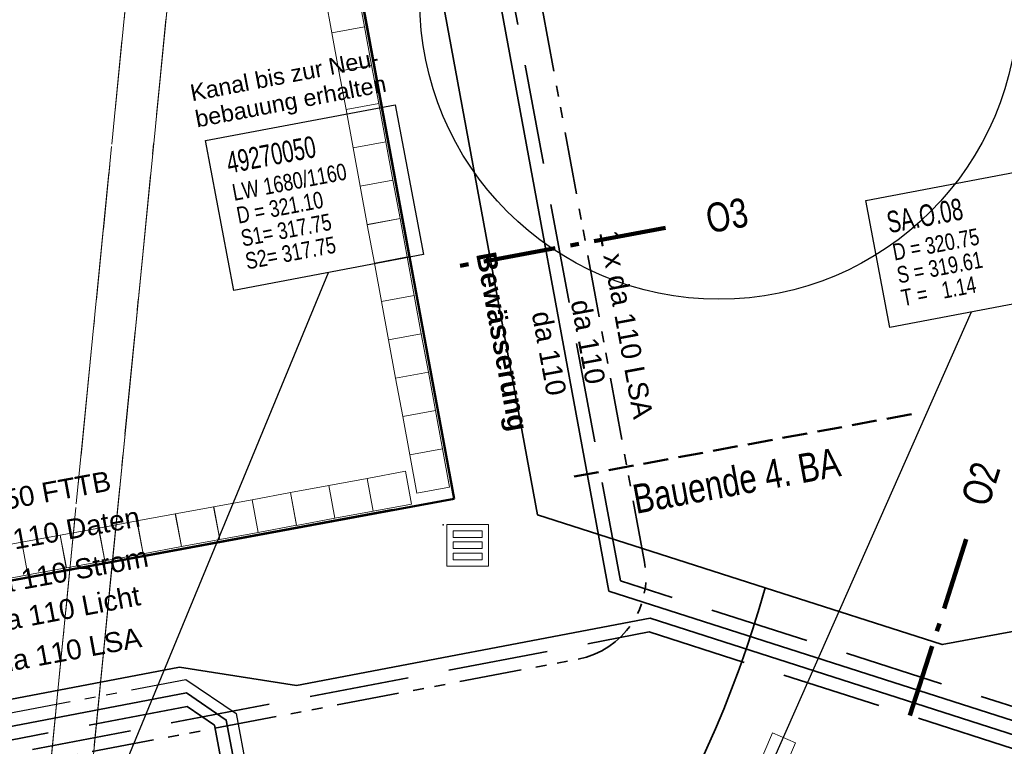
# Model space of a CAD drawing. Extents: x 3503752 to 3504470, y 5375172 to 5375556.
# Tile 62 of 77: x 3504282 to 3504294, y 5375443 to 5375452. Entities that reach past the tile are written whole.
import ezdxf

# ---------------------------------------------------------------- set-up
doc = ezdxf.new("R2010")
doc.units = 0
doc.header["$MEASUREMENT"] = 0
for name, pattern in [('140', [41.5, 15, -3.5, 15, -3.5, 1, -3.5]), ('2', [3.4, 1.2, -0.5, 1.2, -0.5]), ('237', [1.5, 0.75, -0.18, 0.13, -0.13, 0.13, -0.18]), ('240', [1.88, 1.25, -0.25, 0.13, -0.25]), ('39', [4.75, 4, -0.75]), ('89', [0.85001, 0.30001, -0.125, 0.3, -0.125]), ('97', [1.31251, 0.87501, -0.1875, 0.0625, -0.1875])]:
    doc.linetypes.add(name, pattern=pattern)
for name, color, linetype in [('$_LISY_$_TMP', 7, 'Continuous'), ('4WB_KANALISATION', 7, 'Continuous'), ('68_BL_STREINLAUF', 7, 'Continuous'), ('_4WP_BAUBEGINN', 7, 'Continuous'), ('_4WP_KANALISATIO', 7, 'Continuous'), ('_4WP_KANCAD', 7, 'Continuous'), ('_4WP_KANCAD-T', 7, 'Continuous'), ('_4WP_KONZ-BAUGRU', 7, 'Continuous'), ('_4WP_LICHT-KSR', 7, 'Continuous'), ('_4WP_SCHNITTF_HR', 7, 'Continuous'), ('_4WP_STADT_BEW_S', 7, 'Continuous'), ('_4WP_STADT_DATEN', 7, 'Continuous'), ('_4WP_STADT_FTT3', 7, 'Continuous'), ('_4WP_STADT_LSA', 7, 'Continuous'), ('_4WP_STADT_STROM', 7, 'Continuous'), ('_4WP_TELEKOM', 7, 'Continuous'), ('BHM_BAUM_NEU', 7, 'Continuous'), ('PUNKTHOEHENATTDEF', 7, 'Continuous'), ('PUNKTNUMMERNATTDEF', 7, 'Continuous'), ('PUNKTSPEZIFIKATION', 7, 'Continuous'), ('SP_SAB2022-03-17', 7, 'Continuous')]:
    doc.layers.add(name, color=color, linetype=linetype)
doc.styles.add('114', font='TXT', dxfattribs={"width": 0.7, "height": 0.26})
doc.styles.add('115', font='TXT', dxfattribs={"width": 0.8, "height": 0.2})
doc.styles.add('116', font='TXT', dxfattribs={"width": 0.7, "height": 0.26})
doc.styles.add('117', font='TXT', dxfattribs={"width": 0.8, "height": 0.2})
doc.styles.add('121', font='ARIAL.TTF', dxfattribs={"height": 0.24})
doc.styles.add('127', font='ARIAL.TTF', dxfattribs={"height": 0.2})
doc.styles.add('179', font='ARIAL.TTF', dxfattribs={"height": 0.24})
doc.styles.add('387', font='ARIAL.TTF', dxfattribs={"height": 0.24})
doc.styles.add('407', font='TXT', dxfattribs={"width": 0.8, "height": 0.35})
doc.styles.add('412', font='ARIAL.TTF', dxfattribs={"height": 0.24})
doc.styles.add('420', font='ARIAL.TTF', dxfattribs={"height": 0.24})
doc.styles.add('469', font='TXT', dxfattribs={"width": 0.8, "height": 0.35})
doc.styles.add('525', font='ARIAL.TTF', dxfattribs={"height": 0.24})
doc.styles.add('536', font='ARIALBD.TTF', dxfattribs={"height": 0.24})

# ---------------------------------------------------------------- blocks, each defined once
blk = doc.blocks.new('LP_01052')
at = {"color": 7, "linetype": 'Continuous', "lineweight": 18}
blk.add_lwpolyline([(-0.25, 0), (0.25, 0), (0.25, 0.3), (-0.25, 0.3), (-0.25, 0)], dxfattribs=at)
blk = doc.blocks.new('PUNKT')
blk.add_point((0, 0))
at = {"layer": 'PUNKTHOEHENATTDEF', "linetype": 'Continuous', "flags": 1}
blk.add_attdef('PUNKTHOEHE', (1, -0.5), '', height=0.8, dxfattribs=at)
at = {"layer": 'PUNKTNUMMERNATTDEF', "linetype": 'Continuous', "flags": 1}
blk.add_attdef('PUNKTNUMMER', (1, 0.5), '', height=0.8, dxfattribs=at)
at = {"layer": 'PUNKTSPEZIFIKATION', "linetype": 'Continuous', "flags": 1}
blk.add_attdef('PUNKTSPEZIFIKATION', (1, -1.5), '', height=0.8, dxfattribs=at)
blk = doc.blocks.new('809')
at = {"color": 7, "linetype": 'Continuous', "lineweight": 13}
for points in [[(0, 0), (0.5, 0), (0.5, -0.5), (0, -0.5), (0, 0)], [(0.075005, -0.075005), (0.425003, -0.075005), (0.425003, -0.154999), (0.075005, -0.154999), (0.075005, -0.075005)], [(0.075005, -0.290001), (0.075005, -0.209999), (0.425003, -0.209999), (0.425003, -0.290001), (0.075005, -0.290001)], [(0.075005, -0.425003), (0.425003, -0.425003), (0.425003, -0.345001), (0.075005, -0.345001), (0.075005, -0.425003)]]:
    blk.add_lwpolyline(points, dxfattribs=at)
blk = doc.blocks.new('3203')
at = {"color": 1, "linetype": 'Continuous', "lineweight": 18}
for p, q in [((-0.2345, 0.2), (0.2345, 0.2)), ((-0.2345, -0.199999), (-0.2345, 0.2)), ((0.2345, 0.2), (0.2345, -0.199999)), ((-0.2345, -0.199999), (0.2345, -0.199999))]:
    blk.add_line(p, q, dxfattribs=at)

msp = doc.modelspace()

# ---------------------------------------------------------------- linework, layer by layer
at = {"layer": '4WB_KANALISATION', "color": 7, "linetype": '39', "lineweight": 18}
for p, q in [((3504281.923, 5375441.206), (3504286.446, 5375487.046)), ((3504282.421, 5375441.156), (3504286.944, 5375486.996))]:
    msp.add_line(p, q, dxfattribs=at)
at = {"layer": '4WB_KANALISATION', "color": 7, "linetype": '140', "lineweight": 18}
msp.add_lwpolyline([(3504282.421, 5375441.156), (3504286.944, 5375486.996), (3504286.446, 5375487.046), (3504281.923, 5375441.206)], dxfattribs=at)
at = {"layer": '_4WP_BAUBEGINN', "color": 1, "linetype": '89', "lineweight": 50}
msp.add_line((3504288.376, 5375446.259), (3504292.443, 5375447.011), dxfattribs=at)
at = {"layer": '_4WP_KANCAD', "color": 7, "linetype": '240', "lineweight": 18}
msp.add_lwpolyline([(3504282.421, 5375441.156), (3504286.944, 5375486.996), (3504286.446, 5375487.046), (3504281.923, 5375441.206)], dxfattribs=at)
at = {"layer": '_4WP_KANCAD-T', "color": 7, "linetype": 'Continuous', "lineweight": 25}
msp.add_line((3504282.312, 5375441.193), (3504285.424, 5375448.71), dxfattribs=at)
at = {"layer": '_4WP_KANCAD-T', "color": 1, "linetype": 'Continuous', "lineweight": 25}
msp.add_line((3504290.79, 5375442.891), (3504293.156, 5375448.238), dxfattribs=at)
at = {"layer": '_4WP_KANCAD-T', "color": 7, "linetype": 'Continuous', "lineweight": 18}
for points in [[(3504283.943, 5375450.296), (3504286.222, 5375450.728), (3504286.564, 5375448.927), (3504284.284, 5375448.494), (3504283.943, 5375450.296)], [(3504291.884, 5375449.578), (3504293.849, 5375449.951), (3504294.138, 5375448.424), (3504292.173, 5375448.051), (3504291.884, 5375449.578)]]:
    msp.add_lwpolyline(points, dxfattribs=at)
at = {"layer": '_4WP_KANCAD-T', "color": 7, "linetype": 'Continuous', "lineweight": 25}
msp.add_lwpolyline([(3504283.943, 5375450.296), (3504286.222, 5375450.728), (3504286.564, 5375448.927), (3504284.284, 5375448.494), (3504283.943, 5375450.296)], dxfattribs=at)
at = {"layer": '_4WP_KANCAD-T', "color": 1, "linetype": 'Continuous', "lineweight": 25}
msp.add_lwpolyline([(3504291.884, 5375449.578), (3504293.849, 5375449.951), (3504294.138, 5375448.424), (3504292.173, 5375448.051), (3504291.884, 5375449.578)], dxfattribs=at)
at = {"layer": '_4WP_KONZ-BAUGRU', "color": 1, "linetype": 'Continuous', "lineweight": 13}
for p, q in [((3504273.395, 5375519.234), (3504286.84, 5375446.45)), ((3504286.193, 5375445.866), (3504207.614, 5375431.351))]:
    msp.add_line(p, q, dxfattribs=at)
at = {"layer": '_4WP_KONZ-BAUGRU', "color": 1, "linetype": 'Continuous', "lineweight": 50}
msp.add_line((3504206.953, 5375431.219), (3504286.934, 5375445.993), dxfattribs=at)
msp.add_lwpolyline([(3504286.934, 5375445.993), (3504273.405, 5375519.236), (3504196.248, 5375489.583), (3504196.248, 5375489.583)], dxfattribs=at)
at = {"layer": '_4WP_LICHT-KSR', "color": 190, "linetype": '2', "lineweight": 35}
msp.add_lwpolyline([(3504294.593, 5375443.241), (3504294.414, 5375443.25), (3504288.933, 5375445.006), (3504287.488, 5375452.832)], dxfattribs=at)
msp.add_lwpolyline([(3504279.629, 5375437.558), (3504279.389, 5375437.766), (3504279.378, 5375441.677, -0.360958), (3504280.191, 5375442.662), (3504289.28, 5375444.391), (3504294.328, 5375442.774), (3504294.57, 5375442.762)], format="xyb", dxfattribs=at)
at = {"layer": '_4WP_SCHNITTF_HR', "color": 92, "linetype": '97', "lineweight": 100}
for p, q in [((3504289.477, 5375449.248), (3504286.826, 5375448.759)), ((3504292.414, 5375443.387), (3504293.122, 5375445.599))]:
    msp.add_line(p, q, dxfattribs=at)
at = {"layer": '_4WP_STADT_BEW_S', "color": 142, "linetype": 'Continuous', "lineweight": 35}
for points in [[(3504286.664, 5375452.688), (3504287.937, 5375445.798), (3504290.672, 5375444.922)], [(3504290.672, 5375444.922), (3504292.803, 5375444.239), (3504303.84, 5375446.277)]]:
    msp.add_lwpolyline(points, dxfattribs=at)
msp.add_lwpolyline([(3504290.672, 5375444.922, -0.154528), (3504286.275, 5375438.167, -0.154841), (3504285.714, 5375437.943), (3504284.255, 5375437.837), (3504282.846, 5375438.078), (3504280.231, 5375438.188, 0.156355)], format="xyb", dxfattribs=at)
at = {"layer": '_4WP_STADT_DATEN', "color": 7, "linetype": 'Continuous', "lineweight": 35}
msp.add_lwpolyline([(3504284.405, 5375442.219), (3504284.193, 5375443.333), (3504283.714, 5375443.658), (3504280.131, 5375442.976, 0.360958), (3504279.058, 5375441.676), (3504279.063, 5375440.066, 0.198915), (3504279.357, 5375439.359), (3504281.352, 5375437.376)], format="xyb", dxfattribs=at)
at = {"layer": '_4WP_STADT_FTT3', "color": 1, "linetype": '237', "lineweight": 25}
msp.add_lwpolyline([(3504278.703, 5375437.942, 0.277224), (3504278.967, 5375438.385), (3504278.958, 5375441.743, -0.360958), (3504280.106, 5375443.134), (3504283.708, 5375443.82), (3504284.311, 5375443.41), (3504284.533, 5375442.243)], format="xyb", dxfattribs=at)
at = {"layer": '_4WP_STADT_LSA', "color": 7, "linetype": '237', "lineweight": 35}
msp.add_lwpolyline([(3504282.092, 5375436.972), (3504282.4, 5375437.282), (3504282.355, 5375438.122), (3504280.33, 5375440.136, -0.603178), (3504281.107, 5375442.673), (3504288.426, 5375444.066, 0.412645), (3504289.223, 5375445.23), (3504287.808, 5375452.891)], format="xyb", dxfattribs=at)
at = {"layer": '_4WP_STADT_STROM', "color": 3, "linetype": '2', "lineweight": 35}
msp.add_lwpolyline([(3504284.257, 5375442.191), (3504284.052, 5375443.271), (3504283.721, 5375443.496), (3504280.161, 5375442.819, 0.360958), (3504279.218, 5375441.676), (3504279.229, 5375437.699), (3504279.501, 5375437.429)], format="xyb", dxfattribs=at)
at = {"layer": '_4WP_TELEKOM', "color": 114, "linetype": 'Continuous', "lineweight": 35}
msp.add_lwpolyline([(3504172.216, 5375460.701), (3504172.221, 5375460.847, -0.403893), (3504173.222, 5375461.81), (3504186.325, 5375461.787, -0.35713), (3504187.304, 5375460.983), (3504193.469, 5375430.095, -0.033762), (3504193.462, 5375427.377, 0.490271), (3504194.641, 5375426.324), (3504275.505, 5375441.26), (3504280.071, 5375443.291), (3504283.631, 5375443.968), (3504285.036, 5375443.746), (3504289.29, 5375444.556), (3504294.357, 5375442.932), (3504294.578, 5375442.922)], format="xyb", dxfattribs=at)
msp.add_lwpolyline([(3504294.585, 5375443.082), (3504294.386, 5375443.091), (3504288.794, 5375444.883), (3504287.33, 5375452.811)], dxfattribs=at)
at = {"layer": 'BHM_BAUM_NEU', "color": 91, "linetype": 'Continuous', "lineweight": 25}
msp.add_circle((3504290.118, 5375451.989), 3.6, dxfattribs=at)

# ---------------------------------------------------------------- block references
at = {"layer": '$_LISY_$_TMP', "color": 7}
for p, rotation in [((3504285.617, 5375451.86), 100.4654388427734), ((3504285.702, 5375451.398), 100.4654388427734), ((3504285.787, 5375450.937), 100.4654388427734), ((3504285.872, 5375450.476), 100.4654388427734), ((3504285.958, 5375450.015), 100.4654388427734), ((3504286.043, 5375449.554), 100.4654388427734), ((3504286.128, 5375449.092), 100.4654388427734), ((3504286.213, 5375448.631), 100.4654388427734), ((3504286.298, 5375448.17), 100.4654388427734), ((3504286.384, 5375447.709), 100.4654388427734), ((3504286.469, 5375447.248), 100.4654388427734), ((3504286.554, 5375446.786), 100.4654388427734), ((3504286.639, 5375446.325), 100.4654388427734), ((3504285.692, 5375445.997), 10.46543884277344), ((3504286.153, 5375446.083), 10.46543884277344), ((3504285.231, 5375445.912), 10.46543884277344), ((3504284.308, 5375445.742), 10.46543884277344), ((3504284.77, 5375445.827), 10.46543884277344), ((3504283.847, 5375445.657), 10.46543884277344), ((3504283.386, 5375445.571), 10.46543884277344), ((3504282.464, 5375445.401), 10.46543884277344), ((3504282.925, 5375445.486), 10.46543884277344), ((3504282.002, 5375445.316), 10.46543884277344), ((3504281.541, 5375445.231), 10.46543884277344)]:
    msp.add_blockref('3203', p, dxfattribs=dict(at, rotation=rotation))
at = {"layer": '68_BL_STREINLAUF', "color": 7}
for name, p in [('PUNKT', (3504286.802, 5375445.678)), ('809', (3504286.847, 5375445.683))]:
    msp.add_blockref(name, p, dxfattribs=at)
at = {"layer": 'SP_SAB2022-03-17', "color": 7, "rotation": 247.1424293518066}
msp.add_blockref('LP_01052', (3504290.664, 5375442.947), dxfattribs=at)

# ---------------------------------------------------------------- texts
at = {"layer": '_4WP_BAUBEGINN', "color": 255, "linetype": 'Continuous', "style": '469', "width": 0.8}
msp.add_text('Bauende 4. BA', height=0.35, rotation=10.4654, dxfattribs=at).set_placement((3504289.122, 5375445.81))
at = {"layer": '_4WP_KANALISATIO', "color": 1, "linetype": 'Continuous', "style": '127'}
for s, p in [('Kanal bis zur Neu-', (3504283.781, 5375450.769)), ('bebauung erhalten', (3504283.841, 5375450.454))]:
    msp.add_text(s, height=0.2, rotation=10.737, dxfattribs=at).set_placement(p)
at = {"layer": '_4WP_KANCAD-T', "color": 7, "linetype": 'Continuous'}
for s, height, style, width, p in [('49270050', 0.26, '114', 0.7, (3504284.225, 5375449.9)), ('LW 1680/1160', 0.2, '115', 0.8, (3504284.287, 5375449.572)), ('D = 321.10', 0.2, '115', 0.8, (3504284.339, 5375449.297)), ('S1= 317.75', 0.2, '115', 0.8, (3504284.391, 5375449.022)), ('S2= 317.75', 0.2, '115', 0.8, (3504284.444, 5375448.747))]:
    msp.add_text(s, height=height, rotation=10.737, dxfattribs=dict(at, style=style, width=width)).set_placement(p)
at = {"layer": '_4WP_KANCAD-T', "color": 1, "linetype": 'Continuous'}
for s, height, style, width, p in [('SA.O.08', 0.26, '116', 0.7, (3504292.166, 5375449.182)), ('D = 320.75', 0.2, '117', 0.8, (3504292.228, 5375448.854)), ('S = 319.61', 0.2, '117', 0.8, (3504292.28, 5375448.579)), ('T =   1.14', 0.2, '117', 0.8, (3504292.332, 5375448.304))]:
    msp.add_text(s, height=height, rotation=10.737, dxfattribs=dict(at, style=style, width=width)).set_placement(p)
at = {"layer": '_4WP_LICHT-KSR', "color": 190, "linetype": 'Continuous', "style": '387'}
for s, rotation, p in [('da 110', 280.4654, (3504288.334, 5375448.361)), ('1 x da 110 Licht', 10.7746, (3504280.85, 5375444.274))]:
    msp.add_text(s, height=0.24, rotation=rotation, dxfattribs=at).set_placement(p)
at = {"layer": '_4WP_SCHNITTF_HR', "color": 7, "linetype": 'Continuous', "style": '407', "width": 0.8}
for s, rotation, p in [('O3', 10.399, (3504289.999, 5375449.181)), ('O2', 72.2354, (3504293.356, 5375445.88))]:
    msp.add_text(s, height=0.35, rotation=rotation, dxfattribs=at).set_placement(p)
at = {"layer": '_4WP_STADT_BEW_S', "color": 5, "linetype": 'Continuous', "style": '536'}
msp.add_text('Bewässerung', height=0.24, rotation=280.4654, dxfattribs=at).set_placement((3504287.197, 5375448.932))
at = {"layer": '_4WP_STADT_DATEN', "color": 7, "linetype": 'Continuous', "style": '412'}
msp.add_text('1 x da 110 Daten', height=0.24, rotation=10.4655, dxfattribs=at).set_placement((3504280.66, 5375445.199))
at = {"layer": '_4WP_STADT_FTT3', "color": 1, "linetype": 'Continuous', "style": '121'}
msp.add_text('1 x da 50 FTTB', height=0.24, rotation=10.4654, dxfattribs=at).set_placement((3504280.55, 5375445.675))
at = {"layer": '_4WP_STADT_LSA', "color": 7, "linetype": 'Continuous', "style": '525'}
for rotation, p in [(280.4654, (3504288.676, 5375449.192)), (10.4654, (3504280.934, 5375443.796))]:
    msp.add_text('1 x da 110 LSA', height=0.24, rotation=rotation, dxfattribs=at).set_placement(p)
at = {"layer": '_4WP_STADT_STROM', "color": 7, "linetype": 'Continuous', "style": '179'}
msp.add_text('2 x da 110 Strom', height=0.24, rotation=10.4654, dxfattribs=at).set_placement((3504280.761, 5375444.718))
at = {"layer": '_4WP_TELEKOM', "color": 255, "linetype": 'Continuous', "style": '420'}
msp.add_text('da 110', height=0.24, rotation=280.4654, dxfattribs=at).set_placement((3504287.865, 5375448.223))

doc.saveas('drawing.dxf')
